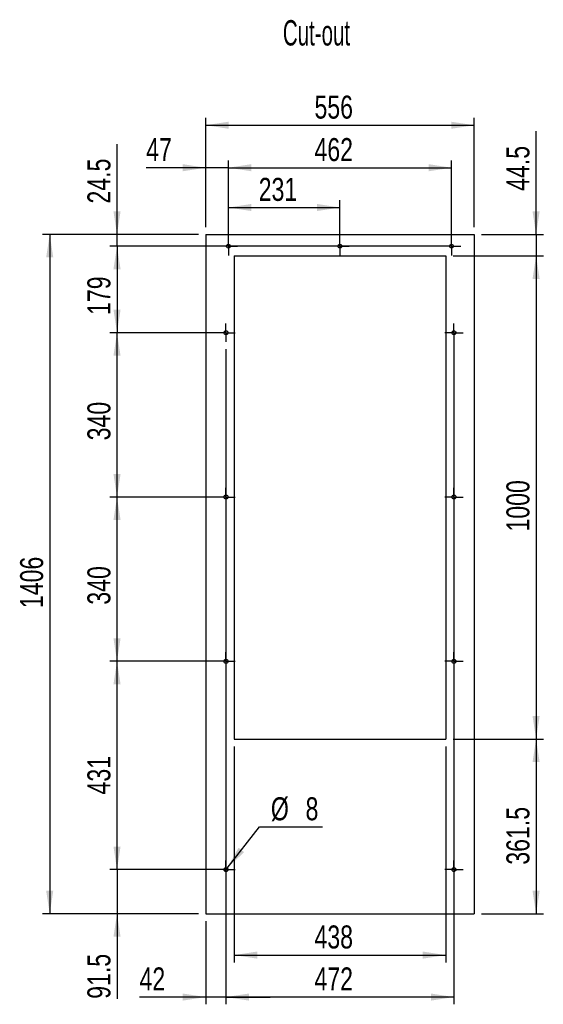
# Model space of a CAD drawing. Header units: millimetres. Extents: x 38 to 253, y 25 to 200.
# Tile 71 of 71: x 181 to 253, y 64 to 200. Entities that reach past the tile are written whole.
import ezdxf
from ezdxf.lldxf.tags import DXFTag

# ---------------------------------------------------------------- set-up
doc = ezdxf.new("R2010")
doc.units = ezdxf.units.MM
doc.layers.add('AA', color=7, linetype='Continuous')
doc.layers.add('DIMENSIONS', color=7, linetype='Continuous')
doc.styles.add('SLDTEXTSTYLE0', font='TXT', dxfattribs={"width": 0.75})
doc.styles.add('SLDTEXTSTYLE1', font='TXT', dxfattribs={"width": 0.605})
tags = doc.linetypes.add('DOT2', pattern=[0.635, 0, -0.635]).pattern_tags.tags
tags[6:7] = [DXFTag(74, 4), DXFTag(75, 0), DXFTag(340, '0'), DXFTag(46, 1.0), DXFTag(50, 0.0), DXFTag(44, 0.0), DXFTag(45, 0.0)]
tags[4:5] = [DXFTag(74, 4), DXFTag(75, 0), DXFTag(340, '0'), DXFTag(46, 1.0), DXFTag(50, 0.0), DXFTag(44, 0.0), DXFTag(45, 0.0)]
doc.dimstyles.new('SLDDIMSTYLE0', dxfattribs={"dimtxt": 3.175, "dimasz": 3.175, "dimexe": 0, "dimexo": 0.0625, "dimgap": 0.79375, "dimtad": 1, "dimlfac": 15, "dimrnd": 1e-09, "dimzin": 12, "dimdsep": 46, "dimtxsty": 'SLDTEXTSTYLE0', "dimsah": 1, "dimcen": 0.09, "dimadec": 0, "dimazin": 3, "dimtfac": 1, "dimtofl": 0, "dimtmove": 0, "dimatfit": 3, "dimfxl": 1, "dimfrac": 2, "dimtolj": 1, "dimtzin": 12, "dimarcsym": 0})
doc.dimstyles.new('SLDDIMSTYLE1', dxfattribs={"dimtxt": 3.175, "dimasz": 3.175, "dimexe": 0, "dimexo": 0.0625, "dimgap": 0.79375, "dimtad": 1, "dimdec": 1, "dimlfac": 15, "dimrnd": 1e-09, "dimzin": 12, "dimdsep": 46, "dimtxsty": 'SLDTEXTSTYLE0', "dimsah": 1, "dimcen": 0.09, "dimadec": 0, "dimazin": 3, "dimtfac": 1, "dimtdec": 1, "dimtmove": 0, "dimatfit": 0, "dimfxl": 1, "dimfrac": 2, "dimtolj": 1, "dimtzin": 12, "dimarcsym": 0})
doc.dimstyles.new('SLDDIMSTYLE2', dxfattribs={"dimtxt": 3.175, "dimasz": 3.175, "dimexe": 0, "dimexo": 0.0625, "dimgap": 0.79375, "dimtad": 0, "dimtih": 1, "dimtoh": 1, "dimlfac": 15, "dimrnd": 1e-09, "dimzin": 12, "dimdsep": 46, "dimtxsty": 'SLDTEXTSTYLE0', "dimblk1": 'NONE', "dimsah": 1, "dimcen": 0, "dimadec": 0, "dimazin": 3, "dimtfac": 1, "dimtmove": 0, "dimatfit": 3, "dimldrblk": 'NONE', "dimfxl": 1, "dimfrac": 2, "dimtolj": 1, "dimtzin": 12, "dimarcsym": 0})
doc.dimstyles.new('SLDDIMSTYLE3', dxfattribs={"dimtxt": 3.175, "dimasz": 3.175, "dimexe": 0, "dimexo": 0.0625, "dimgap": 0.79375, "dimtad": 1, "dimlfac": 15, "dimrnd": 1e-09, "dimzin": 12, "dimdsep": 46, "dimtxsty": 'SLDTEXTSTYLE0', "dimsah": 1, "dimcen": 0.09, "dimadec": 0, "dimazin": 3, "dimtfac": 1, "dimtmove": 0, "dimatfit": 0, "dimfxl": 1, "dimfrac": 2, "dimtolj": 1, "dimtzin": 12, "dimarcsym": 0})
doc.dimstyles.new('SLDDIMSTYLE4', dxfattribs={"dimtxt": 3.175, "dimasz": 3.175, "dimexe": 0, "dimexo": 0.0625, "dimgap": 0.79375, "dimtad": 1, "dimdec": 1, "dimlfac": 15, "dimrnd": 1e-09, "dimzin": 12, "dimdsep": 46, "dimtxsty": 'SLDTEXTSTYLE0', "dimsah": 1, "dimcen": 0.09, "dimadec": 0, "dimazin": 3, "dimtfac": 1, "dimtdec": 1, "dimtofl": 0, "dimtmove": 0, "dimatfit": 3, "dimfxl": 1, "dimfrac": 2, "dimtolj": 1, "dimtzin": 12, "dimarcsym": 0})

# ---------------------------------------------------------------- blocks, each defined once
blk = doc.blocks.new('_D')
at = {"layer": 'DIMENSIONS'}
for p, q in [((206.54, 171.6), (206.54, 186.65)), ((243.61, 171.6), (243.61, 186.65)), ((206.54, 185.65), (243.61, 185.65))]:
    blk.add_line(p, q, dxfattribs=at)
for points in [[(206.54, 185.65), (209.72, 185.16), (209.72, 186.14)], [(243.61, 185.65), (240.43, 186.14), (240.43, 185.16)]]:
    blk.add_solid(points, dxfattribs=at)
at = {"layer": 'DIMENSIONS', "insert": (221.56, 189.74), "char_height": 3.175, "attachment_point": 1, "style": 'SLDTEXTSTYLE0'}
blk.add_mtext('556', dxfattribs=at)
blk = doc.blocks.new('_D_1')
at = {"layer": 'DIMENSIONS'}
for p, q in [((205.54, 170.6), (184.01, 170.6)), ((185.01, 170.6), (185.01, 76.86)), ((205.54, 76.86), (184.01, 76.86))]:
    blk.add_line(p, q, dxfattribs=at)
for points in [[(185.01, 170.6), (184.52, 167.42), (185.5, 167.42)], [(185.01, 76.86), (185.5, 80.04), (184.52, 80.04)]]:
    blk.add_solid(points, dxfattribs=at)
at = {"layer": 'DIMENSIONS', "insert": (180.92, 119.04), "char_height": 3.175, "attachment_point": 1, "rotation": 90, "style": 'SLDTEXTSTYLE0'}
blk.add_mtext('1406', dxfattribs=at)
blk = doc.blocks.new('_D_2')
at = {"layer": 'DIMENSIONS'}
for p, q in [((240.68, 167.63), (253.15, 167.63)), ((252.15, 167.63), (252.15, 100.96)), ((240.68, 100.96), (253.15, 100.96))]:
    blk.add_line(p, q, dxfattribs=at)
for points in [[(252.15, 167.63), (251.66, 164.45), (252.64, 164.45)], [(252.15, 100.96), (252.64, 104.14), (251.66, 104.14)]]:
    blk.add_solid(points, dxfattribs=at)
at = {"layer": 'DIMENSIONS', "insert": (248.05, 129.6), "char_height": 3.175, "attachment_point": 1, "rotation": 90, "style": 'SLDTEXTSTYLE0'}
blk.add_mtext('1000', dxfattribs=at)
blk = doc.blocks.new('_D_3')
at = {"layer": 'DIMENSIONS'}
for p, q in [((210.48, 99.96), (210.48, 70.17)), ((239.68, 99.96), (239.68, 70.17)), ((210.48, 71.17), (239.68, 71.17))]:
    blk.add_line(p, q, dxfattribs=at)
for points in [[(210.48, 71.17), (213.65, 70.68), (213.65, 71.66)], [(239.68, 71.17), (236.5, 71.66), (236.5, 70.68)]]:
    blk.add_solid(points, dxfattribs=at)
at = {"layer": 'DIMENSIONS', "insert": (221.56, 75.26), "char_height": 3.175, "attachment_point": 1, "style": 'SLDTEXTSTYLE0'}
blk.add_mtext('438', dxfattribs=at)
blk = doc.blocks.new('_D_4')
at = {"layer": 'DIMENSIONS'}
for p, q in [((252.15, 170.6), (252.15, 184.81)), ((244.61, 170.6), (253.15, 170.6)), ((252.15, 170.6), (252.15, 167.63)), ((240.68, 167.63), (253.15, 167.63)), ((252.15, 167.63), (252.15, 161.52))]:
    blk.add_line(p, q, dxfattribs=at)
for points in [[(252.15, 170.6), (252.64, 173.77), (251.66, 173.77)], [(252.15, 167.63), (251.66, 164.45), (252.64, 164.45)]]:
    blk.add_solid(points, dxfattribs=at)
at = {"layer": 'DIMENSIONS', "insert": (248.05, 176.6), "char_height": 3.175, "attachment_point": 1, "rotation": 90, "style": 'SLDTEXTSTYLE0'}
blk.add_mtext('44.5', dxfattribs=at)
blk = doc.blocks.new('_D_5')
at = {"layer": 'DIMENSIONS'}
for p, q in [((209.51, 83.17), (213.95, 88.85)), ((213.95, 88.85), (222.67, 88.85)), ((209.18, 82.75), (209.51, 83.17))]:
    blk.add_line(p, q, dxfattribs=at)
blk.add_solid([(209.51, 83.17), (211.85, 85.37), (211.08, 85.98)], dxfattribs=at)
at = {"layer": 'DIMENSIONS', "attachment_point": 1, "style": 'SLDTEXTSTYLE0'}
for s, insert, char_height in [('%%c', (215.54, 92.94), 3.175), ('8', (220.33, 92.94), 3.17)]:
    blk.add_mtext(s, dxfattribs=dict(at, insert=insert, char_height=char_height))
blk = doc.blocks.new('_NONE')
blk = doc.blocks.new('_D_6')
at = {"layer": 'DIMENSIONS'}
for p, q in [((208.34, 111.7), (193.3, 111.7)), ((194.3, 82.96), (194.3, 111.7)), ((208.34, 82.96), (193.3, 82.96))]:
    blk.add_line(p, q, dxfattribs=at)
for points in [[(194.3, 111.7), (193.81, 108.52), (194.79, 108.52)], [(194.3, 82.96), (194.79, 86.14), (193.81, 86.14)]]:
    blk.add_solid(points, dxfattribs=at)
at = {"layer": 'DIMENSIONS', "insert": (190.21, 93.33), "char_height": 3.175, "attachment_point": 1, "rotation": 90, "style": 'SLDTEXTSTYLE0'}
blk.add_mtext('431', dxfattribs=at)
blk = doc.blocks.new('_D_7')
at = {"layer": 'DIMENSIONS'}
for p, q in [((194.3, 82.96), (194.3, 89.07)), ((208.34, 82.96), (193.3, 82.96)), ((194.3, 82.96), (194.3, 76.86)), ((205.54, 76.86), (193.3, 76.86)), ((194.3, 76.86), (194.3, 65.14))]:
    blk.add_line(p, q, dxfattribs=at)
for points in [[(194.3, 82.96), (194.79, 86.14), (193.81, 86.14)], [(194.3, 76.86), (193.81, 73.69), (194.79, 73.69)]]:
    blk.add_solid(points, dxfattribs=at)
at = {"layer": 'DIMENSIONS', "insert": (190.21, 65.14), "char_height": 3.175, "attachment_point": 1, "rotation": 90, "style": 'SLDTEXTSTYLE0'}
blk.add_mtext('91.5', dxfattribs=at)
blk = doc.blocks.new('_D_8')
at = {"layer": 'DIMENSIONS'}
for p, q in [((208.34, 134.36), (193.3, 134.36)), ((194.3, 111.7), (194.3, 134.36)), ((208.34, 111.7), (193.3, 111.7))]:
    blk.add_line(p, q, dxfattribs=at)
for points in [[(194.3, 134.36), (193.81, 131.19), (194.79, 131.19)], [(194.3, 111.7), (194.79, 114.87), (193.81, 114.87)]]:
    blk.add_solid(points, dxfattribs=at)
at = {"layer": 'DIMENSIONS', "insert": (190.21, 119.51), "char_height": 3.175, "attachment_point": 1, "rotation": 90, "style": 'SLDTEXTSTYLE0'}
blk.add_mtext('340', dxfattribs=at)
blk = doc.blocks.new('_D_9')
at = {"layer": 'DIMENSIONS'}
for p, q in [((208.34, 157.03), (193.3, 157.03)), ((194.3, 134.36), (194.3, 157.03)), ((208.34, 134.36), (193.3, 134.36))]:
    blk.add_line(p, q, dxfattribs=at)
for points in [[(194.3, 157.03), (193.81, 153.85), (194.79, 153.85)], [(194.3, 134.36), (194.79, 137.54), (193.81, 137.54)]]:
    blk.add_solid(points, dxfattribs=at)
at = {"layer": 'DIMENSIONS', "insert": (190.21, 142.18), "char_height": 3.175, "attachment_point": 1, "rotation": 90, "style": 'SLDTEXTSTYLE0'}
blk.add_mtext('340', dxfattribs=at)
blk = doc.blocks.new('_D_10')
at = {"layer": 'DIMENSIONS'}
for p, q in [((206.54, 171.6), (206.54, 180.79)), ((209.68, 169.96), (209.68, 180.79)), ((206.54, 179.79), (198.33, 179.79)), ((209.68, 179.79), (206.54, 179.79)), ((209.68, 179.79), (215.78, 179.79))]:
    blk.add_line(p, q, dxfattribs=at)
for points in [[(206.54, 179.79), (203.37, 180.28), (203.37, 179.3)], [(209.68, 179.79), (212.85, 179.3), (212.85, 180.28)]]:
    blk.add_solid(points, dxfattribs=at)
at = {"layer": 'DIMENSIONS', "insert": (198.33, 183.88), "char_height": 3.175, "attachment_point": 1, "style": 'SLDTEXTSTYLE0'}
blk.add_mtext('47', dxfattribs=at)
blk = doc.blocks.new('_D_11')
at = {"layer": 'DIMENSIONS'}
for p, q in [((208.68, 168.96), (193.3, 168.96)), ((194.3, 168.96), (194.3, 157.03)), ((208.34, 157.03), (193.3, 157.03))]:
    blk.add_line(p, q, dxfattribs=at)
for points in [[(194.3, 168.96), (193.81, 165.79), (194.79, 165.79)], [(194.3, 157.03), (194.79, 160.2), (193.81, 160.2)]]:
    blk.add_solid(points, dxfattribs=at)
at = {"layer": 'DIMENSIONS', "insert": (190.21, 159.48), "char_height": 3.175, "attachment_point": 1, "rotation": 90, "style": 'SLDTEXTSTYLE0'}
blk.add_mtext('179', dxfattribs=at)
blk = doc.blocks.new('_D_12')
at = {"layer": 'DIMENSIONS'}
for p, q in [((209.68, 169.96), (209.68, 180.79)), ((240.48, 169.96), (240.48, 180.79)), ((209.68, 179.79), (240.48, 179.79))]:
    blk.add_line(p, q, dxfattribs=at)
for points in [[(209.68, 179.79), (212.85, 179.3), (212.85, 180.28)], [(240.48, 179.79), (237.3, 180.28), (237.3, 179.3)]]:
    blk.add_solid(points, dxfattribs=at)
at = {"layer": 'DIMENSIONS', "insert": (221.56, 183.88), "char_height": 3.175, "attachment_point": 1, "style": 'SLDTEXTSTYLE0'}
blk.add_mtext('462', dxfattribs=at)
blk = doc.blocks.new('_D_13')
at = {"layer": 'DIMENSIONS'}
for p, q in [((240.68, 100.96), (253.15, 100.96)), ((252.15, 100.96), (252.15, 76.86)), ((244.61, 76.86), (253.15, 76.86))]:
    blk.add_line(p, q, dxfattribs=at)
for points in [[(252.15, 100.96), (251.66, 97.79), (252.64, 97.79)], [(252.15, 76.86), (252.64, 80.04), (251.66, 80.04)]]:
    blk.add_solid(points, dxfattribs=at)
at = {"layer": 'DIMENSIONS', "insert": (248.05, 83.64), "char_height": 3.175, "attachment_point": 1, "rotation": 90, "style": 'SLDTEXTSTYLE0'}
blk.add_mtext('361.5', dxfattribs=at)
blk = doc.blocks.new('_D_14')
at = {"layer": 'DIMENSIONS'}
for p, q in [((240.81, 156.03), (240.81, 64.38)), ((209.34, 154.76), (209.34, 64.38)), ((240.81, 65.38), (209.34, 65.38))]:
    blk.add_line(p, q, dxfattribs=at)
for points in [[(209.34, 65.38), (212.52, 64.89), (212.52, 65.87)], [(240.81, 65.38), (237.63, 65.87), (237.63, 64.89)]]:
    blk.add_solid(points, dxfattribs=at)
at = {"layer": 'DIMENSIONS', "insert": (221.56, 69.47), "char_height": 3.175, "attachment_point": 1, "style": 'SLDTEXTSTYLE0'}
blk.add_mtext('472', dxfattribs=at)
blk = doc.blocks.new('_D_15')
at = {"layer": 'DIMENSIONS'}
for p, q in [((194.3, 170.6), (194.3, 183.06)), ((205.54, 170.6), (193.3, 170.6)), ((194.3, 168.96), (194.3, 170.6)), ((239.48, 168.96), (193.3, 168.96)), ((194.3, 168.96), (194.3, 162.86))]:
    blk.add_line(p, q, dxfattribs=at)
for points in [[(194.3, 170.6), (194.79, 173.77), (193.81, 173.77)], [(194.3, 168.96), (193.81, 165.79), (194.79, 165.79)]]:
    blk.add_solid(points, dxfattribs=at)
at = {"layer": 'DIMENSIONS', "insert": (190.21, 174.85), "char_height": 3.175, "attachment_point": 1, "rotation": 90, "style": 'SLDTEXTSTYLE0'}
blk.add_mtext('24.5', dxfattribs=at)
blk = doc.blocks.new('_D_16')
at = {"layer": 'DIMENSIONS'}
for p, q in [((209.34, 81.96), (209.34, 64.38)), ((206.54, 75.86), (206.54, 64.38)), ((206.54, 65.38), (197.41, 65.38)), ((209.34, 65.38), (206.54, 65.38)), ((209.34, 65.38), (215.45, 65.38))]:
    blk.add_line(p, q, dxfattribs=at)
for points in [[(206.54, 65.38), (203.37, 65.87), (203.37, 64.89)], [(209.34, 65.38), (212.52, 64.89), (212.52, 65.87)]]:
    blk.add_solid(points, dxfattribs=at)
at = {"layer": 'DIMENSIONS', "insert": (197.41, 69.47), "char_height": 3.175, "attachment_point": 1, "style": 'SLDTEXTSTYLE0'}
blk.add_mtext('42', dxfattribs=at)
blk = doc.blocks.new('_D_17')
at = {"layer": 'DIMENSIONS'}
for p, q in [((209.68, 169.96), (209.68, 175.3)), ((225.08, 169.96), (225.08, 175.3)), ((209.68, 174.3), (225.08, 174.3))]:
    blk.add_line(p, q, dxfattribs=at)
for points in [[(209.68, 174.3), (212.85, 173.81), (212.85, 174.79)], [(225.08, 174.3), (221.9, 174.79), (221.9, 173.81)]]:
    blk.add_solid(points, dxfattribs=at)
at = {"layer": 'DIMENSIONS', "insert": (213.86, 178.39), "char_height": 3.175, "attachment_point": 1, "style": 'SLDTEXTSTYLE0'}
blk.add_mtext('231', dxfattribs=at)
blk = doc.blocks.new('SW_CENTERMARKSYMBOL_0')
at = {"layer": 'DIMENSIONS', "color": 0}
for p, q in [((-1, 0), (-1.27, 0)), ((0, 0), (-1, 0)), ((0, 1), (0, 1.27)), ((0, 0), (0, 1)), ((0, 0), (0, -1)), ((0, 0), (1, 0)), ((1, 0), (1.27, 0)), ((0, -1), (0, -1.27))]:
    blk.add_line(p, q, dxfattribs=at)
blk = doc.blocks.new('SW_CENTERMARKSYMBOL_1')
at = {"layer": 'DIMENSIONS', "color": 0}
for p, q in [((-1, 0), (-1.27, 0)), ((0, 0), (-1, 0)), ((0, 1), (0, 1.27)), ((0, 0), (0, 1)), ((0, 0), (0, -1)), ((0, 0), (1, 0)), ((1, 0), (1.27, 0)), ((0, -1), (0, -1.27))]:
    blk.add_line(p, q, dxfattribs=at)
blk = doc.blocks.new('SW_CENTERMARKSYMBOL_2')
at = {"layer": 'DIMENSIONS', "color": 0}
for p, q in [((-1, 0), (-1.27, 0)), ((0, 0), (-1, 0)), ((0, 1), (0, 1.27)), ((0, 0), (0, 1)), ((0, 0), (0, -1)), ((0, 0), (1, 0)), ((1, 0), (1.27, 0)), ((0, -1), (0, -1.27))]:
    blk.add_line(p, q, dxfattribs=at)
blk = doc.blocks.new('SW_CENTERMARKSYMBOL_3')
at = {"layer": 'DIMENSIONS', "color": 0}
for p, q in [((-1, 0), (-1.27, 0)), ((0, 0), (-1, 0)), ((0, 1), (0, 1.27)), ((0, 0), (0, 1)), ((0, 0), (0, -1)), ((0, 0), (1, 0)), ((1, 0), (1.27, 0)), ((0, -1), (0, -1.27))]:
    blk.add_line(p, q, dxfattribs=at)
blk = doc.blocks.new('SW_CENTERMARKSYMBOL_4')
at = {"layer": 'DIMENSIONS', "color": 0}
for p, q in [((-1, 0), (-1.27, 0)), ((0, 0), (-1, 0)), ((0, 1), (0, 1.27)), ((0, 0), (0, 1)), ((0, 0), (0, -1)), ((0, 0), (1, 0)), ((1, 0), (1.27, 0)), ((0, -1), (0, -1.27))]:
    blk.add_line(p, q, dxfattribs=at)
blk = doc.blocks.new('SW_CENTERMARKSYMBOL_5')
at = {"layer": 'DIMENSIONS', "color": 0}
for p, q in [((-1, 0), (-1.27, 0)), ((0, 0), (-1, 0)), ((0, 1), (0, 1.27)), ((0, 0), (0, 1)), ((0, 0), (0, -1)), ((0, 0), (1, 0)), ((1, 0), (1.27, 0)), ((0, -1), (0, -1.27))]:
    blk.add_line(p, q, dxfattribs=at)
blk = doc.blocks.new('SW_CENTERMARKSYMBOL_6')
at = {"layer": 'DIMENSIONS', "color": 0}
for p, q in [((-1, 0), (-1.27, 0)), ((0, 0), (-1, 0)), ((0, 1), (0, 1.27)), ((0, 0), (0, 1)), ((0, 0), (0, -1)), ((0, 0), (1, 0)), ((1, 0), (1.27, 0)), ((0, -1), (0, -1.27))]:
    blk.add_line(p, q, dxfattribs=at)
blk = doc.blocks.new('SW_CENTERMARKSYMBOL_7')
at = {"layer": 'DIMENSIONS', "color": 0}
for p, q in [((-1, 0), (-1.27, 0)), ((0, 0), (-1, 0)), ((0, 1), (0, 1.27)), ((0, 0), (0, 1)), ((0, 0), (0, -1)), ((0, 0), (1, 0)), ((1, 0), (1.27, 0)), ((0, -1), (0, -1.27))]:
    blk.add_line(p, q, dxfattribs=at)
blk = doc.blocks.new('SW_CENTERMARKSYMBOL_8')
at = {"layer": 'DIMENSIONS', "color": 0}
for p, q in [((-1, 0), (-1.27, 0)), ((0, 0), (-1, 0)), ((0, 1), (0, 1.27)), ((0, 0), (0, 1)), ((0, 0), (0, -1)), ((0, 0), (1, 0)), ((1, 0), (1.27, 0)), ((0, -1), (0, -1.27))]:
    blk.add_line(p, q, dxfattribs=at)
blk = doc.blocks.new('SW_CENTERMARKSYMBOL_9')
at = {"layer": 'DIMENSIONS', "color": 0}
for p, q in [((-1, 0), (-1.27, 0)), ((0, 0), (-1, 0)), ((0, 1), (0, 1.27)), ((0, 0), (0, 1)), ((0, 0), (0, -1)), ((0, 0), (1, 0)), ((1, 0), (1.27, 0)), ((0, -1), (0, -1.27))]:
    blk.add_line(p, q, dxfattribs=at)
blk = doc.blocks.new('SW_CENTERMARKSYMBOL_10')
at = {"layer": 'DIMENSIONS', "color": 0}
for p, q in [((-1, 0), (-1.27, 0)), ((0, 0), (-1, 0)), ((0, 1), (0, 1.27)), ((0, 0), (0, 1)), ((0, 0), (0, -1)), ((0, 0), (1, 0)), ((1, 0), (1.27, 0)), ((0, -1), (0, -1.27))]:
    blk.add_line(p, q, dxfattribs=at)

msp = doc.modelspace()

# ---------------------------------------------------------------- linework, layer by layer
at = {"layer": 'DIMENSIONS', "linetype": 'DOT2'}
for p, q in [((206.54267, 170.59651), (243.60934, 170.59651)), ((206.54267, 170.59651), (206.54267, 76.86318)), ((243.60934, 170.59651), (243.60934, 76.86318)), ((206.54267, 76.86318), (243.60934, 76.86318))]:
    msp.add_line(p, q, dxfattribs=at)
at = {"layer": 'DIMENSIONS'}
for p, q in [((210.47601, 167.62984), (239.67601, 167.62984)), ((210.47601, 167.62984), (210.47601, 100.96318)), ((239.67601, 167.62984), (239.67601, 100.96318)), ((210.47601, 100.96318), (239.67601, 100.96318))]:
    msp.add_line(p, q, dxfattribs=at)
for centre in [(209.67601, 168.96318), (225.07601, 168.96318), (240.47601, 168.96318), (209.34267, 157.02984), (240.80934, 157.02984), (209.34267, 134.36318), (240.80934, 134.36318), (209.34267, 111.69651), (240.80934, 111.69651), (209.34267, 82.96318), (240.80934, 82.96318)]:
    msp.add_circle(centre, 0.26667, dxfattribs=at)

# ---------------------------------------------------------------- block references
for name, p in [('SW_CENTERMARKSYMBOL_0', (209.67601, 168.96318)), ('SW_CENTERMARKSYMBOL_1', (225.07601, 168.96318)), ('SW_CENTERMARKSYMBOL_2', (240.47601, 168.96318)), ('SW_CENTERMARKSYMBOL_4', (209.34267, 157.02984)), ('SW_CENTERMARKSYMBOL_3', (240.80934, 157.02984)), ('SW_CENTERMARKSYMBOL_5', (209.34267, 134.36318)), ('SW_CENTERMARKSYMBOL_6', (240.80934, 134.36318)), ('SW_CENTERMARKSYMBOL_8', (209.34267, 111.69651)), ('SW_CENTERMARKSYMBOL_7', (240.80934, 111.69651)), ('SW_CENTERMARKSYMBOL_9', (209.34267, 82.96318)), ('SW_CENTERMARKSYMBOL_10', (240.80934, 82.96318))]:
    msp.add_blockref(name, p, dxfattribs=at)

# ---------------------------------------------------------------- texts
at = {"layer": 'AA', "insert": (217.19371, 200.14855), "char_height": 3.5, "attachment_point": 1, "style": 'SLDTEXTSTYLE1'}
msp.add_mtext('Cut-out', dxfattribs=at)

# ---------------------------------------------------------------- dimensions: what is measured, and where the dimension line sits
at = {"layer": 'DIMENSIONS'}
for base, p1, p2, dimstyle, picture, middle in [((243.60934, 185.6508), (206.54267, 170.59651), (243.60934, 170.59651), 'SLDDIMSTYLE0', '_D', (225.07601, 185.6508)), ((206.54267, 179.79033), (209.67601, 168.96318), (206.54267, 170.59651), 'SLDDIMSTYLE3', '_D_10', (200.67497, 179.79033)), ((240.47601, 179.79033), (209.67601, 168.96318), (240.47601, 168.96318), 'SLDDIMSTYLE0', '_D_12', (225.07601, 179.79033)), ((225.07601, 174.30194), (209.67601, 168.96318), (225.07601, 168.96318), 'SLDDIMSTYLE0', '_D_17', (217.37601, 174.30194)), ((209.34267, 65.38118), (240.80934, 157.02984), (209.34267, 155.76318), 'SLDDIMSTYLE0', '_D_14', (225.07601, 65.38118)), ((239.67601, 71.17075), (210.47601, 100.96318), (239.67601, 100.96318), 'SLDDIMSTYLE0', '_D_3', (225.07601, 71.17075)), ((206.54267, 65.38118), (209.34267, 82.96318), (206.54267, 76.86318), 'SLDDIMSTYLE3', '_D_16', (199.75215, 65.38118))]:
    dim = msp.add_linear_dim(base=base, p1=p1, p2=p2, dimstyle=dimstyle, dxfattribs=at)
    dim.commit()
    dim.dimension.update_dxf_attribs({"geometry": picture, "text_midpoint": middle})
for base, p1, p2, dimstyle, picture, middle in [((252.14749, 167.62984), (243.60934, 170.59651), (239.67601, 167.62984), 'SLDDIMSTYLE1', '_D_4', (252.14749, 180.70581)), ((194.2996, 170.59651), (240.47601, 168.96318), (206.54267, 170.59651), 'SLDDIMSTYLE1', '_D_15', (194.2996, 178.9531)), ((185.01323, 76.86318), (206.54267, 170.59651), (206.54267, 76.86318), 'SLDDIMSTYLE0', '_D_1', (185.01323, 123.72984)), ((194.2996, 157.02984), (209.67601, 168.96318), (209.34267, 157.02984), 'SLDDIMSTYLE0', '_D_11', (194.2996, 162.99651)), ((252.14749, 100.96318), (239.67601, 167.62984), (239.67601, 100.96318), 'SLDDIMSTYLE0', '_D_2', (252.14749, 134.29651)), ((194.2996, 157.02984), (209.34267, 134.36318), (209.34267, 157.02984), 'SLDDIMSTYLE0', '_D_9', (194.2996, 145.69651)), ((194.2996, 134.36318), (209.34267, 111.69651), (209.34267, 134.36318), 'SLDDIMSTYLE0', '_D_8', (194.2996, 123.02984)), ((194.2996, 111.69651), (209.34267, 82.96318), (209.34267, 111.69651), 'SLDDIMSTYLE0', '_D_6', (194.2996, 96.85189)), ((252.14749, 76.86318), (239.67601, 100.96318), (243.60934, 76.86318), 'SLDDIMSTYLE4', '_D_13', (252.14749, 88.91318)), ((194.2996, 76.86318), (209.34267, 82.96318), (206.54267, 76.86318), 'SLDDIMSTYLE1', '_D_7', (194.2996, 69.24389))]:
    dim = msp.add_linear_dim(base=base, p1=p1, p2=p2, angle=90, dimstyle=dimstyle, dxfattribs=at)
    dim.commit()
    dim.dimension.update_dxf_attribs({"geometry": picture, "text_midpoint": middle})
dim = msp.add_diameter_dim_2p(p1=(209.17839, 82.75312), p2=(209.50696, 83.17323), dimstyle='SLDDIMSTYLE2', dxfattribs=at)
dim.commit()
dim.dimension.update_dxf_attribs({"geometry": '_D_5', "text_midpoint": (219.10468, 91.43554)})

doc.saveas('drawing.dxf')
